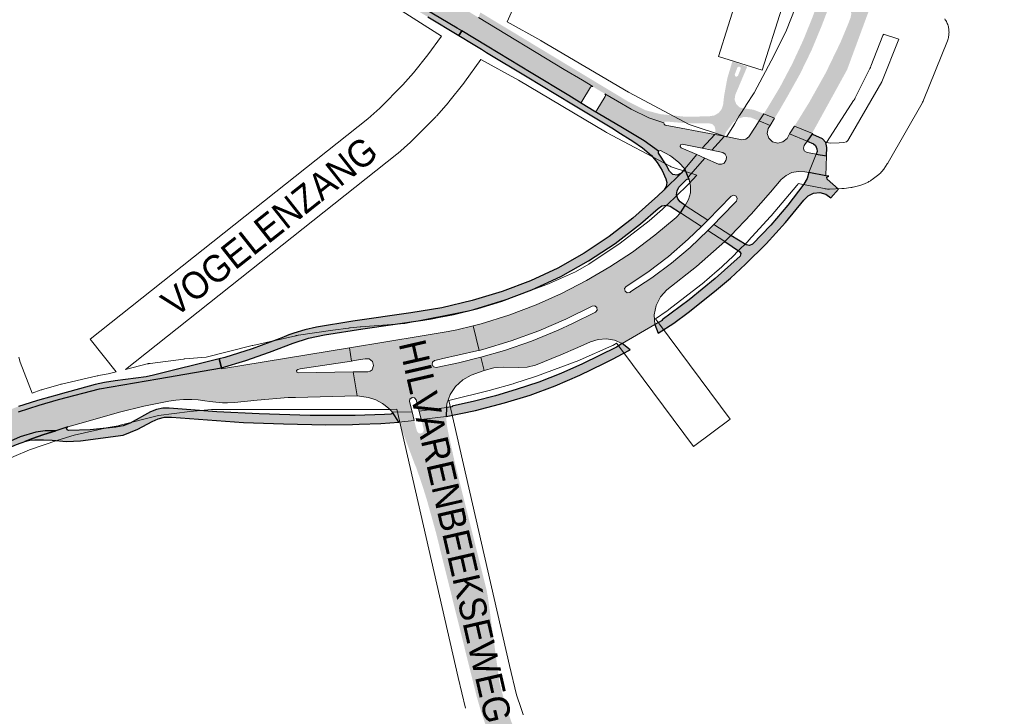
# Paper-space layout 'Layout1' of a CAD drawing. Header units: metres. Extents: x 123097 to 144122, y 392739 to 407589.
# Tile 166 of 256: x 134918 to 135198, y 394455 to 394651. Entities that reach past the tile are written whole.
import ezdxf
from ezdxf.enums import TextEntityAlignment as Align

# ---------------------------------------------------------------- set-up
doc = ezdxf.new("R2010")
doc.units = ezdxf.units.M
doc.header["$MEASUREMENT"] = 0
for name, color, linetype, lineweight in [('gs-anno-wegen algemeen tekst', 7, 'Continuous', 0), ('gs-knt-aanvullende hoofdweg', 7, 'Continuous', 0), ('gs-knt-wegen algemeen', 7, 'Continuous', 0), ('ir-ARC-asfalt-hoofdwegen-te inspecteren', 5, 'Continuous', 0), ('ir-ARC-fietspaden naastliggend- te inspecteren', 1, 'Continuous', 0)]:
    doc.layers.add(name, color=color, linetype=linetype, lineweight=lineweight)
doc.styles.add('Style-Arial', font='arial.ttf')

psp = doc.layouts.get("Layout1")

# ---------------------------------------------------------------- hatches: boundary and pattern name
at = {"layer": 'ir-ARC-asfalt-hoofdwegen-te inspecteren', "linetype": 'Continuous', "lineweight": 13, "extrusion": (0, 0, -1)}
for points in [[(-135077.881, 394626.908), (-135077.7, 394627.165), (-135077.711, 394627.48), (-135077.751, 394627.563), (-135080.221, 394631.644), (-135080.317, 394631.764), (-135080.902, 394631.832), (-135077.924, 394633.65), (-135072.752, 394636.725), (-135048.329, 394651.491), (-135044.326, 394653.911), (-135031.132, 394661.776), (-135018.676, 394669.349), (-135009.677, 394674.752), (-134994.674, 394683.823), (-134969.124, 394699.209), (-134954.953, 394707.734), (-134955.184, 394707.282), (-134954.899, 394706.862), (-134954.393, 394706.91), (-134952.445, 394703.667), (-134952.683, 394703.22), (-134952.434, 394702.779), (-134951.928, 394702.753), (-134960.099, 394697.999), (-134966.094, 394694.371), (-134974.725, 394689.149), (-134988.077, 394681.124), (-135028.273, 394656.825), (-135042.227, 394648.504), (-135043.597, 394647.68), (-135050.85, 394643.321), (-135063.378, 394635.748), (-135074.096, 394629.295)], [(-135092.213, 394584.76), (-135085.757, 394580.536), (-135079.103, 394576.631), (-135072.021, 394572.943), (-135064.72, 394569.71), (-135056.965, 394566.832), (-135049.074, 394564.354), (-135046.824, 394563.756), (-135048.549, 394556.777), (-135049.584, 394557.047), (-135057.609, 394559.471), (-135065.485, 394562.343), (-135073.187, 394565.654), (-135080.69, 394569.393), (-135081.428, 394569.451), (-135082.001, 394568.983), (-135082.092, 394568.249), (-135081.65, 394567.655), (-135075.068, 394564.403), (-135071.017, 394562.476), (-135063.436, 394559.404), (-135055.707, 394556.727), (-135049.035, 394554.812), (-135049.956, 394551.084), (-135052.688, 394551.8), (-135055.504, 394552.023), (-135059.812, 394551.869), (-135062.234, 394551.952), (-135064.578, 394552.564), (-135071.813, 394555.48), (-135076.596, 394557.573), (-135080.231, 394559.227), (-135082.467, 394559.914), (-135084.802, 394560.057), (-135087.104, 394559.646), (-135089.246, 394558.706), (-135098.545, 394564.113), (-135098.355, 394566.854), (-135098.906, 394569.546), (-135100.157, 394571.992), (-135102.017, 394574.014), (-135110.43, 394580.671), (-135118.477, 394587.767), (-135113.639, 394590.907), (-135108.601, 394586.089), (-135103.281, 394581.584), (-135097.699, 394577.409), (-135091.721, 394573.493), (-135091.465, 394573.273), (-135090.722, 394573.183), (-135090.115, 394573.621), (-135089.966, 394574.354), (-135090.353, 394574.994), (-135096.552, 394579.038), (-135102.452, 394583.509), (-135108.022, 394588.383), (-135111.874, 394592.017), (-135105.843, 394595.906), (-135104.637, 394594.601), (-135098.552, 394589.52)]]:
    psp.add_hatch(color=5, dxfattribs=at).paths.add_polyline_path(points, flags=0)
at = {"layer": 'ir-ARC-asfalt-hoofdwegen-te inspecteren', "linetype": 'Continuous', "lineweight": 13}
h = psp.add_hatch(color=5, dxfattribs=at)
h.paths.add_polyline_path([(135143.422, 394618.461), (135138.298, 394620.552), (135139.541, 394622.518), (135142.537, 394627.368), (135147.252, 394635.78), (135151.449, 394644.462), (135153.475, 394649.319), (135154.288, 394651.376), (135154.52, 394652.515), (135154.283, 394653.653), (135153.616, 394654.605), (135152.628, 394655.216), (135151.363, 394655.618), (135149.904, 394655.623), (135148.621, 394654.928), (135147.828, 394653.703), (135146.006, 394648.953), (135143.162, 394642.12), (135139.926, 394635.463), (135136.309, 394629.006), (135133.946, 394624.922), (135132.659, 394622.854), (135129.616, 394624.096), (135131.476, 394627.151), (135134.305, 394631.884), (135137.702, 394638.332), (135140.776, 394644.94), (135143.518, 394651.692), (135146.248, 394659.557), (135148.568, 394667.553), (135150.232, 394674.723), (135151.515, 394681.972), (135152.413, 394689.278), (135152.814, 394693.479), (135154.099, 394708.179), (135157.579, 394707.931), (135157.771, 394706.202), (135158.601, 394702.466), (135159.213, 394700.626), (135159.84, 394696.173), (135159.756, 394691.677), (135158.976, 394684.16), (135159.117, 394683.405), (135159.61, 394682.816), (135160.329, 394682.545), (135161.112, 394682.484), (135161.83, 394682.652), (135162.387, 394683.135), (135162.654, 394683.822), (135162.925, 394686.069), (135164.155, 394698.506), (135164.603, 394703.719), (135164.845, 394707.57), (135168.17, 394707.333), (135167.373, 394696.87), (135166.324, 394686.429), (135166.254, 394685.9), (135164.838, 394677.092), (135162.973, 394668.367), (135161.796, 394663.88), (135161.72, 394662.501), (135162.183, 394661.2), (135160.628, 394656.452), (135153.325, 394636.649), (135143.536, 394618.883), (135143.443, 394618.732)])
h.paths.add_polyline_path([(135156.815, 394663.314), (135156.315, 394663.451), (135155.682, 394663.867), (135155.327, 394664.537), (135155.339, 394665.295), (135156.26, 394669.203), (135157.113, 394673.146), (135157.444, 394673.82), (135158.053, 394674.259), (135158.797, 394674.36), (135159.385, 394674.256), (135160.068, 394673.917), (135160.492, 394673.283), (135160.546, 394672.523), (135159.082, 394666.356), (135158.584, 394664.39), (135158.205, 394663.743), (135157.564, 394663.353)], flags=16)
for points in [[(135081.915, 394624.935), (135081.624, 394624.768), (135081.293, 394624.823), (135088.923, 394620.392), (135095.476, 394616.398), (135099.623, 394613.457), (135100.149, 394613.617), (135102.835, 394612.179), (135103.389, 394611.832), (135105.365, 394610.262), (135107.087, 394608.417), (135110.525, 394612.481), (135106.088, 394614.413), (135105.766, 394614.771), (135105.878, 394615.239), (135106.327, 394615.413), (135112.056, 394614.302), (135115.665, 394618.157), (135101.49, 394620.894), (135101.214, 394621.132), (135101.161, 394621.493), (135096.822, 394622.917), (135091.842, 394625.423), (135087.898, 394627.65), (135084.343, 394629.78), (135084.549, 394629.501), (135084.521, 394629.156), (135084.438, 394629.014), (135082.012, 394625.08)], [(135112.82, 394611.497), (135108.054, 394606.08), (135108.334, 394605.402), (135108.748, 394603.505), (135108.694, 394601.565), (135108.175, 394599.695), (135107.222, 394598.004), (135113.651, 394593.792), (135120.339, 394600.636), (135121.023, 394600.902), (135121.708, 394600.636), (135122.034, 394599.978), (135121.83, 394599.273), (135117.414, 394594.747), (135115.404, 394592.636), (135120.186, 394589.456), (135125.956, 394595.503), (135131.455, 394601.799), (135134.508, 394605.389), (135135.932, 394606.569), (135137.603, 394607.361), (135139.418, 394607.717), (135141.265, 394607.615), (135142.447, 394607.43), (135144.491, 394612.636), (135142.017, 394613.1), (135141.736, 394613.165), (135141.098, 394613.591), (135140.854, 394614.318), (135141.106, 394615.042), (135141.906, 394616.296), (135136.952, 394618.424), (135136.259, 394617.053), (135135.049, 394616.105), (135133.551, 394615.76), (135132.049, 394616.083), (135131.021, 394617.121), (135130.595, 394618.518), (135130.869, 394619.953), (135131.359, 394620.764), (135128.304, 394622.05), (135127.132, 394620.327), (135125.308, 394617.579), (135124.47, 394616.845), (135123.37, 394616.674), (135118.405, 394617.686), (135114.806, 394613.748), (135117.918, 394613.111), (135118.621, 394612.607), (135118.964, 394611.813), (135118.847, 394610.956), (135118.782, 394610.779), (135118.296, 394610.086), (135117.528, 394609.729), (135116.685, 394609.806)], [(135042.204, 394562.656), (135039.736, 394562.139), (135032.302, 394560.869), (135011.561, 394557.489), (135012.171, 394553.747), (135012.89, 394553.857), (135016.097, 394554.408), (135017.247, 394554.328), (135018.162, 394553.626), (135018.426, 394552.433), (135018.084, 394551.259), (135017.505, 394550.82), (135016.788, 394550.706), (135012.677, 394550.646), (135013.784, 394543.849), (135017.057, 394543.394), (135019.121, 394542.667), (135021.044, 394541.621), (135021.386, 394541.391), (135022.695, 394540.367), (135023.818, 394539.143), (135029.413, 394539.279), (135028.691, 394542.196), (135028.834, 394542.908), (135029.422, 394543.336), (135030.143, 394543.253), (135030.619, 394542.704), (135031.457, 394539.431), (135039.208, 394540.491), (135039.334, 394541.565), (135040.266, 394544.185), (135041.799, 394546.505), (135043.844, 394548.39), (135046.281, 394549.729), (135048.618, 394550.605), (135049.956, 394551.084), (135049.035, 394554.812), (135042.674, 394553.255), (135036.259, 394551.943), (135035.564, 394552.127), (135035.169, 394552.728), (135035.276, 394553.438), (135035.831, 394553.896), (135037.132, 394554.18), (135037.817, 394554.36), (135047.867, 394556.599), (135048.549, 394556.777), (135046.824, 394563.756)], [(134997.02, 394550.416), (134996.608, 394550.617), (134996.544, 394551.071), (134996.885, 394551.377), (134997.558, 394551.514), (135012.171, 394553.747), (135011.561, 394557.489), (134975.171, 394551.56), (134975.132, 394551.766), (134957.019, 394548.639), (134940.426, 394545.851), (134928.769, 394542.765), (134923.272, 394541.213), (134917.314, 394539.281), (134911.728, 394536.917), (134903.646, 394532.79), (134898.717, 394529.985), (134887.354, 394522.716), (134871.111, 394512.807), (134873.257, 394509.165), (134882.485, 394514.359), (134898.034, 394522.666), (134906.073, 394526.779), (134912.527, 394529.834), (134917.842, 394532.146), (134922.232, 394533.467), (134924.89, 394533.922), (134927.953, 394533.922), (134931.393, 394535.008), (134936.525, 394536.47), (134946.147, 394539.218), (134953.08, 394540.86), (134960.113, 394542.363), (134962.176, 394542.629), (134964.289, 394542.76), (134966.675, 394542.754), (134968.505, 394542.659), (134970.362, 394542.46), (134971.867, 394542.209), (134973.495, 394542.007), (134975.396, 394541.871), (134976.846, 394541.842), (134978.811, 394541.907), (134985.342, 394542.62), (134994.105, 394543.317), (134996.246, 394543.388), (135013.784, 394543.849), (135012.677, 394550.646)]]:
    psp.add_hatch(color=5, dxfattribs=at).paths.add_polyline_path(points, flags=0)
h = psp.add_hatch(color=5, dxfattribs=at)
h.paths.add_polyline_path([(135148.312, 394381.723), (135144.244, 394381.829), (135140.183, 394382.085), (135136.348, 394382.467), (135132.53, 394382.985), (135128.392, 394383.701), (135124.284, 394384.577), (135121.226, 394385.337), (135118.192, 394386.184), (135115.12, 394387.14), (135111.972, 394388.29), (135109.388, 394389.31), (135106.828, 394390.39), (135104.48, 394391.444), (135102.156, 394392.548), (135099.575, 394393.848), (135097.027, 394395.21), (135094.752, 394396.495), (135092.505, 394397.829), (135090.182, 394399.28), (135087.894, 394400.784), (135084.659, 394403.044), (135081.5, 394405.41), (135078.306, 394408.281), (135075.57, 394410.919), (135072.8, 394413.777), (135069.674, 394417.252), (135067.098, 394420.344), (135064.817, 394423.275), (135062.525, 394426.43), (135060.348, 394429.65), (135058.189, 394433.093), (135057.25, 394434.68), (135056.203, 394436.674), (135054.344, 394440.48), (135053.34, 394442.701), (135052.384, 394444.943), (135051.317, 394447.623), (135050.319, 394450.329), (135049.392, 394453.06), (135048.535, 394455.814), (135047.685, 394458.831), (135037.395, 394500.23), (135036.989, 394501.867), (135036.191, 394505.08), (135033.611, 394514.33), (135032.912, 394516.565), (135032.408, 394518.177), (135030.592, 394523.482), (135030.089, 394524.63), (135027.251, 394532.222), (135026.566, 394534.123), (135025.701, 394536.356), (135030.034, 394536.83), (135030.654, 394534.381), (135030.805, 394533.803), (135031.245, 394533.224), (135031.959, 394533.09), (135032.579, 394533.469), (135032.785, 394534.166), (135032.636, 394534.72), (135032.046, 394537.076), (135039.118, 394537.951), (135039.315, 394535.654), (135039.652, 394533.749), (135041.213, 394526.549), (135042.923, 394519.44), (135043.331, 394517.811), (135046.748, 394504.141), (135047.158, 394502.5), (135050.68, 394488.41), (135051.03, 394486.46), (135054.28, 394462.55), (135054.998, 394459.625), (135055.75, 394456.94), (135056.689, 394453.963), (135057.732, 394451.017), (135058.798, 394448.301), (135059.743, 394446.087), (135061.148, 394443.062), (135062.665, 394440.092), (135063.765, 394438.094), (135065.302, 394435.487), (135067.305, 394432.362), (135069.79, 394428.84), (135074.393, 394422.805), (135079.593, 394417.277), (135085.335, 394412.313), (135086.839, 394411.174), (135088.375, 394410.071), (135094.608, 394406.164), (135097.72, 394404.52), (135100.624, 394402.911), (135102.117, 394402.147), (135104.365, 394401.073), (135106.647, 394400.073), (135109.26, 394399.034), (135111.911, 394398.093), (135114.566, 394397.258), (135117.25, 394396.521), (135119.021, 394396.092), (135121.105, 394395.644), (135123.049, 394395.281), (135125.002, 394394.968), (135126.966, 394394.706), (135128.937, 394394.495), (135131.62, 394394.29), (135135.091, 394394.168), (135137.802, 394394.138), (135140.393, 394394.162), (135142.983, 394394.238), (135148.033, 394394.535), (135152.686, 394394.984), (135154.412, 394395.194), (135158.778, 394395.829), (135161.567, 394396.315), (135164.81, 394396.96), (135168.141, 394397.792), (135171.454, 394398.696), (135174.446, 394399.579), (135177.289, 394400.477), (135180.114, 394401.429), (135184.728, 394403.112), (135189.288, 394404.937), (135191.61, 394405.93), (135193.652, 394402.762), (135185.345, 394399.147), (135181.184, 394397.607), (135176.97, 394396.22), (135175.083, 394395.644), (135169.334, 394394.08), (135163.518, 394392.783), (135159.63, 394392.07), (135158.93, 394391.83), (135158.22, 394391.47), (135157.926, 394391.177), (135157.763, 394390.795), (135157.752, 394390.403), (135157.881, 394390.032), (135158.189, 394389.688), (135158.613, 394389.504), (135158.936, 394389.489), (135159.25, 394389.57), (135163.126, 394390.147), (135166.978, 394390.869), (135170.681, 394391.704), (135174.352, 394392.672), (135177.276, 394393.546), (135181.21, 394394.87), (135185.002, 394396.425), (135187.552, 394397.56), (135190.075, 394398.756), (135192.647, 394400.053), (135194.582, 394401.089), (135198.084, 394394.784), (135195.525, 394393.386), (135192.929, 394392.057), (135190.298, 394390.8), (135186.94, 394389.32), (135184.815, 394388.499), (135182.05, 394387.506), (135179.259, 394386.589), (135176.063, 394385.64), (135172.84, 394384.79), (135169.762, 394384.076), (135166.665, 394383.453), (135162.846, 394382.812), (135162.785, 394382.803), (135157.755, 394382.173), (135152.7, 394381.78), (135152.578, 394381.778)])
h.paths.add_polyline_path([(135133.45, 394386.97), (135131.95, 394387), (135127.275, 394387.929), (135122.949, 394388.978), (135120.395, 394389.687), (135117.858, 394390.456), (135113.469, 394391.948), (135110.731, 394392.985), (135108.022, 394394.095), (135105.761, 394395.087), (135102.88, 394396.44), (135102.775, 394396.585), (135102.72, 394396.756), (135102.729, 394396.978), (135102.776, 394397.078), (135102.823, 394397.179), (135103.046, 394397.361), (135103.33, 394397.41), (135107.325, 394395.767), (135109.727, 394394.89), (135112.154, 394394.085), (135115.321, 394393.154), (135118.521, 394392.346), (135121.378, 394391.734), (135124.255, 394391.22), (135127.84, 394390.72), (135130.846, 394390.475), (135134.415, 394390.287), (135137.989, 394390.211), (135141.05, 394390.234), (135144.109, 394390.339), (135148.944, 394390.663), (135149.307, 394390.633), (135149.739, 394390.526), (135150.145, 394390.346), (135150.73, 394389.9), (135150.763, 394389.717), (135150.743, 394389.532), (135150.656, 394389.337), (135150.51, 394389.18), (135149.71, 394388.95), (135143.15, 394388.3), (135134.99, 394387.09)], flags=16)
at = {"layer": 'ir-ARC-fietspaden naastliggend- te inspecteren', "linetype": 'Continuous', "lineweight": 30}
for points in [[(134966.094, 394694.371), (134960.099, 394697.999), (134951.928, 394702.753), (134951.152, 394701.465), (134954.315, 394699.56), (134956.681, 394698.132), (134965.22, 394692.976), (134969.022, 394690.68), (134977.328, 394685.715), (134979.843, 394684.211), (134991.114, 394677.411), (134992.949, 394676.305), (135000, 394672.051), (135001.464, 394671.161), (135004.048, 394669.591), (135012.32, 394664.638), (135014.893, 394663.097), (135021.923, 394658.888), (135024.132, 394657.555), (135031.004, 394653.408), (135033.918, 394651.649), (135042.696, 394646.374), (135043.597, 394647.68), (135042.227, 394648.504), (135028.273, 394656.825), (134988.077, 394681.124), (134974.725, 394689.149)], [(135144.491, 394612.636), (135147.459, 394612.099), (135147.565, 394614.528), (135147.249, 394615.935), (135146.291, 394617.012), (135143.55, 394618.222), (135143.422, 394618.461), (135141.906, 394616.296), (135143.741, 394615.57), (135144.281, 394615.097), (135144.709, 394614.146), (135144.766, 394613.396)], [(134975.132, 394551.766), (134982.042, 394553.855), (134988.841, 394556.28), (134995.585, 394558.862), (134999.959, 394560.226), (135004.446, 394561.149), (135015.357, 394562.885), (135032.518, 394565.381), (135034.834, 394565.763), (135037.145, 394566.182), (135039.188, 394566.584), (135041.226, 394567.015), (135048.163, 394568.71), (135055.011, 394570.738), (135063.508, 394573.958), (135071.747, 394577.791), (135079.683, 394582.217), (135087.274, 394587.212), (135094.479, 394592.749), (135099.53, 394597.166), (135100.544, 394597.865), (135101.755, 394598.093), (135102.954, 394597.812), (135105.843, 394595.906), (135107.222, 394598.004), (135105.812, 394599.029), (135105.082, 394599.921), (135104.754, 394601.027), (135104.881, 394602.173), (135105.441, 394603.181), (135107.594, 394605.392), (135107.962, 394605.538), (135108.334, 394605.402), (135108.054, 394606.08), (135107.087, 394608.417), (135106.029, 394607.187), (135101.23, 394602.459), (135099.305, 394600.691), (135097.677, 394599.228), (135092.332, 394594.424), (135085.546, 394589.157), (135078.388, 394584.407), (135070.899, 394580.2), (135063.118, 394576.56), (135055.089, 394573.506), (135046.564, 394570.941), (135037.893, 394568.925), (135029.111, 394567.466), (135012.547, 394565.067), (135002.19, 394563.344), (134998.931, 394562.598), (134995.727, 394561.642), (134994.353, 394561.162), (134992.995, 394560.644), (134991.553, 394560.045), (134983.899, 394557.215), (134976.122, 394554.74), (134974.493, 394554.335)], [(135084.066, 394553.032), (135086.739, 394554.399), (135089.396, 394555.81), (135091.492, 394556.969), (135089.246, 394558.706), (135087.623, 394557.668), (135077.988, 394552.974), (135071.832, 394550.171), (135065.529, 394547.717), (135059.099, 394545.619), (135053.204, 394543.854), (135047.246, 394542.317), (135040.823, 394540.891), (135040.847, 394540.68), (135039.208, 394540.491), (135039.118, 394537.951), (135047.477, 394539.636), (135055.717, 394541.83), (135063.014, 394544.04), (135070.168, 394546.676), (135077.154, 394549.73)], [(134923.394, 394542.662), (134922.425, 394542.417), (134917.302, 394540.838), (134912.79, 394539.033), (134910.839, 394538.122), (134904.708, 394534.981), (134898.46, 394531.4), (134874.015, 394516.19), (134870.409, 394513.999), (134871.111, 394512.807), (134887.354, 394522.716), (134898.717, 394529.985), (134903.646, 394532.79), (134911.728, 394536.917), (134917.314, 394539.281), (134923.272, 394541.213), (134928.769, 394542.765), (134940.426, 394545.851), (134957.019, 394548.639), (134975.132, 394551.766), (134974.493, 394554.335), (134955.743, 394549.675), (134953.734, 394549.273), (134944.825, 394548.119), (134941.86, 394547.67), (134939.18, 394547.081), (134929.193, 394544.307), (134928.886, 394544.219)], [(134930.994, 394530.866), (134934.965, 394531.077), (134947.118, 394532.617), (134951.349, 394534.351), (134955.369, 394536.529), (134957.096, 394537.34), (134958.959, 394537.748), (134960.867, 394537.734), (134981.415, 394536.222), (134992.776, 394535.911), (135004.883, 394535.629), (135012.491, 394535.653), (135014.327, 394535.766), (135020.523, 394536.009), (135025.701, 394536.356), (135023.818, 394539.143), (135023.707, 394538.758), (135023.348, 394538.58), (135021.555, 394538.482), (135013.223, 394538.24), (135000.36, 394538.243), (134985.909, 394538.669), (134973.796, 394539.317), (134960.248, 394540.33), (134958.422, 394540.329), (134956.632, 394539.964), (134954.951, 394539.25), (134949.158, 394536.093), (134947.16, 394535.308), (134945.055, 394534.89), (134937.727, 394534.153), (134931.62, 394533.984), (134931.16, 394534.166), (134931.053, 394534.649), (134931.393, 394535.008), (134927.953, 394533.922), (134924.512, 394532.836), (134921.066, 394531.623), (134919.171, 394530.877), (134920.543, 394531.208), (134921.95, 394531.324), (134924.455, 394531.281), (134926.963, 394531.181), (134927.987, 394531.101), (134929.98, 394530.914)], [(134916.793, 394529.943), (134918.137, 394530.47), (134918.648, 394530.689), (134919.171, 394530.877), (134921.066, 394531.623), (134924.512, 394532.836), (134927.953, 394533.922), (134924.89, 394533.922), (134922.232, 394533.467), (134917.842, 394532.146), (134912.527, 394529.834), (134906.073, 394526.779), (134898.034, 394522.666), (134882.485, 394514.359), (134873.257, 394509.165), (134874.069, 394507.787), (134877.238, 394509.6), (134889.54, 394516.38), (134903.223, 394523.628), (134904.064, 394524.073), (134913.914, 394528.759)]]:
    psp.add_hatch(color=1, dxfattribs=at).paths.add_polyline_path(points, flags=0)
h = psp.add_hatch(color=1, dxfattribs=at)
h.paths.add_polyline_path([(135118.405, 394617.686), (135115.665, 394618.157), (135115.845, 394619.459), (135115.586, 394620.482), (135114.821, 394621.21), (135113.786, 394621.417), (135107.736, 394621.388), (135101.708, 394621.903), (135101.358, 394621.8), (135101.161, 394621.493), (135096.822, 394622.917), (135091.842, 394625.423), (135087.898, 394627.65), (135084.343, 394629.78), (135080.902, 394631.832), (135077.924, 394633.65), (135072.752, 394636.725), (135048.329, 394651.491), (135048.884, 394652.92), (135053.857, 394649.927), (135060.105, 394646.167), (135062.351, 394644.807), (135071.178, 394639.478), (135073.711, 394637.949), (135084.356, 394631.547), (135087.155, 394629.865), (135091.162, 394627.446), (135092.571, 394626.748), (135095.87, 394625.116), (135098.709, 394624.371), (135100.167, 394623.989), (135107.032, 394623.28), (135113.934, 394623.348), (135114.204, 394623.4), (135115.553, 394623.637), (135116.731, 394624.335), (135117.587, 394625.404), (135118.011, 394626.706), (135118.306, 394629.311), (135119.211, 394634.214), (135120.629, 394638.994), (135124.863, 394637.495), (135121.463, 394629.447), (135121.281, 394628.109), (135121.736, 394626.839), (135122.726, 394625.92), (135124.027, 394625.562), (135125.045, 394625.496), (135126.695, 394625.236), (135128.256, 394624.642), (135129.616, 394624.096), (135128.304, 394622.05), (135125.825, 394623.057), (135123.968, 394623.229), (135122.188, 394622.673), (135120.76, 394621.474), (135118.859, 394618.906), (135118.552, 394618.195)])
h.paths.add_polyline_path([(135121.848, 394634.645), (135121.424, 394634.803), (135121.301, 394635.239), (135122.101, 394637.326), (135122.499, 394637.537), (135122.915, 394637.365), (135123.046, 394636.934), (135122.226, 394634.894)], flags=16)
at = {"layer": 'ir-ARC-fietspaden naastliggend- te inspecteren', "linetype": 'Continuous', "lineweight": 30, "extrusion": (0, 0, -1)}
for points in [[(-135075.428, 394626.64), (-135086.762, 394619.773), (-135088.038, 394618.981), (-135092.306, 394616.33), (-135095.047, 394614.447), (-135097.564, 394612.272), (-135099.262, 394610.244), (-135100.66, 394607.998), (-135101.73, 394605.578), (-135101.945, 394604.5), (-135101.771, 394603.415), (-135101.23, 394602.459), (-135106.029, 394607.187), (-135104.9, 394606.635), (-135103.659, 394606.84), (-135102.767, 394607.725), (-135101.754, 394609.593), (-135099.595, 394612.908), (-135099.623, 394613.457), (-135095.476, 394616.398), (-135088.923, 394620.392), (-135081.293, 394624.823), (-135077.881, 394626.908), (-135074.096, 394629.295), (-135063.378, 394635.748), (-135050.85, 394643.321), (-135043.597, 394647.68), (-135042.696, 394646.374), (-135046.841, 394643.883), (-135049.22, 394642.454), (-135050.611, 394641.553), (-135062.199, 394634.656), (-135070.411, 394629.68)], [(-135140.982, 394604.051), (-135136.421, 394598.1), (-135131.554, 394592.397), (-135126.396, 394586.955), (-135125.5, 394586.63), (-135124.574, 394586.852), (-135120.186, 394589.456), (-135118.477, 394587.767), (-135122.67, 394584.905), (-135123.078, 394584.292), (-135122.893, 394583.58), (-135115.737, 394577.212), (-135108.306, 394571.167), (-135100.614, 394565.458), (-135100.656, 394565.305), (-135098.545, 394564.113), (-135099.471, 394561.701), (-135104.01, 394564.532), (-135108.041, 394567.532), (-135115.563, 394573.536), (-135120.067, 394577.324), (-135124.414, 394581.29), (-135130.224, 394587.091), (-135135.751, 394593.162), (-135140.983, 394599.489), (-135142.194, 394600.763), (-135143.777, 394601.528), (-135145.527, 394601.688), (-135147.222, 394601.22), (-135148.643, 394600.186), (-135150.842, 394602.612), (-135147.658, 394605.459), (-135147.573, 394606.043), (-135148.103, 394606.304), (-135147.214, 394606.48), (-135142.447, 394607.43), (-135141.897, 394605.661)]]:
    psp.add_hatch(color=1, dxfattribs=at).paths.add_polyline_path(points, flags=0)

# ---------------------------------------------------------------- linework, layer by layer
at = {"layer": 'gs-knt-aanvullende hoofdweg', "color": 7, "linetype": 'Continuous', "flags": 128}
for points in [[(135118.974, 394617.563), (135119.17, 394617.832), (135121.209, 394621.185), (135121.265, 394621.276), (135121.325, 394621.377), (135122.599, 394623.47), (135122.71, 394623.647), (135124.455, 394626.344), (135124.505, 394626.42), (135126.856, 394630.055), (135132.502, 394640.771), (135136.088, 394647.935), (135142.071, 394663.136)], [(135163.659, 394646.719), (135163.641, 394646.661), (135163.525, 394646.346), (135160.085, 394637.601), (135159.955, 394637.292), (135159.812, 394636.989), (135155.613, 394628.603), (135155.478, 394628.345), (135155.435, 394628.27), (135155.411, 394628.228), (135155.384, 394628.182), (135155.333, 394628.093), (135155.19, 394627.864), (135155.177, 394627.846), (135147.622, 394616.253), (135147.533, 394616.12), (135147.418, 394615.952)], [(135027.399, 394564.423), (135027.821, 394564.509), (135027.838, 394564.513), (135045.932, 394568.157), (135057.102, 394571.546), (135068.248, 394575.719), (135075.992, 394579.123), (135079.764, 394581.347), (135088.668, 394587.253), (135096.944, 394593.652), (135100.741, 394596.927), (135104.356, 394600.399), (135108.274, 394604.162), (135110.532, 394606.62)], [(135139.421, 394604.242), (135139.242, 394603.994), (135138.996, 394603.688), (135131.667, 394595.051), (135131.61, 394594.983), (135131.431, 394594.779), (135125.258, 394588.016), (135125.01, 394587.757), (135122.148, 394584.908), (135120.92, 394583.686), (135120.727, 394583.5), (135116.555, 394579.634), (135116.509, 394579.592), (135116.31, 394579.413), (135111.925, 394575.631), (135111.771, 394575.502), (135111.614, 394575.377), (135102.547, 394568.366), (135102.331, 394568.205), (135102.11, 394568.053), (135098.707, 394565.79)], [(134947.771, 394551.33), (134953.987, 394552.907), (134954.275, 394552.974), (134954.368, 394552.992), (134954.42, 394553.004), (134954.471, 394553.012), (134954.566, 394553.03), (134954.858, 394553.074), (134964.334, 394554.316), (134964.518, 394554.338), (134964.703, 394554.355), (134970.772, 394554.848), (134983.898, 394558.15), (134984.083, 394558.194), (134996.343, 394560.949), (134996.441, 394560.97), (134996.701, 394561.025), (134996.706, 394561.026), (134996.716, 394561.028), (134996.73, 394561.03), (134996.993, 394561.073), (134997.022, 394561.078), (134997.072, 394561.086), (135006.812, 394562.52), (135006.905, 394562.533), (135011.337, 394563.129), (135011.401, 394563.138), (135011.559, 394563.157), (135011.631, 394563.165), (135011.781, 394563.181), (135014.633, 394563.475), (135014.817, 394563.492), (135027.39, 394564.422)], [(135027.39, 394564.422), (135027.395, 394564.423), (135027.399, 394564.423)], [(135027.39, 394564.422), (135027.395, 394564.423), (135027.399, 394564.423)], [(135087.671, 394558.81), (135087.107, 394558.475), (135086.84, 394558.323), (135086.567, 394558.182), (135086.288, 394558.053), (135077.269, 394554.089), (135077.075, 394554.007), (135076.884, 394553.933), (135076.879, 394553.931), (135076.876, 394553.93)], [(135076.876, 394553.93), (135064.905, 394549.448), (135064.566, 394549.33), (135058.419, 394547.358), (135058.191, 394547.289), (135052.019, 394545.523), (135051.788, 394545.461), (135039.923, 394542.472)], [(134921.247, 394544.628), (134923.801, 394545.518), (134923.987, 394545.58), (134924.176, 394545.638), (134929.166, 394547.088), (134929.375, 394547.145), (134929.585, 394547.197), (134939.715, 394549.516), (134939.898, 394549.555), (134940.082, 394549.59), (134942.833, 394550.077), (134945.111, 394550.655)], [(135039.923, 394542.472), (135040.472, 394540.076), (135057.183, 394467.124), (135059.189, 394458.799), (135061.854, 394450.982), (135065.229, 394443.446), (135069.285, 394436.251), (135073.985, 394429.461), (135079.292, 394423.134), (135085.16, 394417.322), (135088.132, 394414.877), (135089.404, 394413.981), (135093.887, 394412.99), (135094.236, 394412.904), (135094.581, 394412.801), (135094.921, 394412.682), (135095.255, 394412.546), (135095.582, 394412.395), (135095.901, 394412.228), (135107.109, 394406.026), (135110.422, 394404.684), (135119.006, 394402.1), (135125.934, 394400.501)], [(135025.07, 394540.047), (135023.111, 394539.919), (135022.866, 394539.907), (135022.62, 394539.903), (134972.305, 394539.903), (134966.102, 394539.4), (134957.25, 394538.239), (134946.26, 394535.451), (134945.992, 394535.388), (134945.722, 394535.335), (134942.885, 394534.833), (134933.148, 394532.604), (134928.556, 394531.269), (134920.46, 394528.449), (134915.968, 394526.614), (134911.529, 394524.597), (134905.224, 394521.369), (134802.417, 394462.055), (134786.137, 394452.233)], [(135044.668, 394454.944), (135042.571, 394463.647), (135042.552, 394463.729), (135025.831, 394536.722), (135025.07, 394540.047)]]:
    psp.add_lwpolyline(points, dxfattribs=at)
at = {"layer": 'gs-knt-wegen algemeen', "color": 7, "linetype": 'Continuous', "flags": 128}
for points in [[(135037.794, 394646.202), (135014.677, 394660.966), (134985.25, 394678.58), (134985.239, 394678.587), (134974.497, 394685.047), (134918.89, 394718.856), (134865.577, 394751.023), (134856.944, 394755.307), (134848.177, 394758.764), (134839.386, 394761.903)], [(135070.075, 394713.441), (135069.273, 394700.831), (135069.246, 394700.523), (135068.545, 394694.242), (135068.503, 394693.937), (135066.508, 394681.456), (135066.452, 394681.152), (135065.159, 394674.966), (135065.123, 394674.804), (135065.083, 394674.643), (135063.283, 394667.797), (135063.21, 394667.542), (135063.127, 394667.289), (135059.794, 394657.833), (135059.712, 394657.615), (135059.623, 394657.399), (135056.506, 394650.238)], [(135056.506, 394650.238), (135066.061, 394644.983), (135066.233, 394644.885), (135091.042, 394630.235), (135108.321, 394621.033), (135118.974, 394617.563)], [(135181.102, 394651.119), (135181.279, 394650.861), (135181.443, 394650.596), (135181.595, 394650.322), (135181.733, 394650.042), (135181.858, 394649.756), (135181.969, 394649.464), (135182.065, 394649.166), (135182.148, 394648.865), (135182.215, 394648.56), (135182.268, 394648.252), (135182.306, 394647.942), (135182.33, 394647.63), (135182.338, 394647.318), (135182.331, 394647.005), (135182.309, 394646.693), (135182.273, 394646.383), (135182.221, 394646.075), (135182.155, 394645.77), (135182.074, 394645.468), (135181.979, 394645.17), (135181.87, 394644.877), (135175.082, 394627.963), (135174.963, 394627.687), (135174.833, 394627.417), (135174.691, 394627.157), (135174.689, 394627.153), (135174.687, 394627.15)], [(135147.418, 394615.952), (135148.606, 394615.717), (135151.066, 394615.795), (135152.303, 394615.964), (135153.098, 394616.16), (135153.547, 394616.507), (135153.837, 394616.937), (135163.166, 394633.231), (135168.005, 394645.288), (135163.659, 394646.719)], [(135049.015, 394639.499), (135044.357, 394633.072), (135044.178, 394632.837), (135039.903, 394627.471), (135039.8, 394627.346), (135039.695, 394627.223), (135036.46, 394623.552), (135036.326, 394623.404), (135036.187, 394623.261), (135029.279, 394616.329), (135029.136, 394616.19), (135028.989, 394616.055), (135025.329, 394612.807), (135025.192, 394612.689), (135025.051, 394612.574), (134947.771, 394551.33)], [(135110.532, 394606.62), (135103.748, 394608.829), (135103.48, 394608.923), (135103.216, 394609.028), (135102.957, 394609.145), (135102.704, 394609.273), (135084.795, 394618.81), (135084.545, 394618.95), (135059.698, 394633.623), (135049.015, 394639.499)], [(135174.687, 394627.15), (135165.017, 394610.261), (135164.896, 394610.057), (135164.766, 394609.858), (135163.757, 394608.36), (135163.586, 394608.118), (135163.403, 394607.884), (135163.21, 394607.658), (135163.007, 394607.441), (135162.795, 394607.234), (135162.573, 394607.037), (135162.342, 394606.85), (135160.43, 394605.371), (135160.213, 394605.21), (135159.99, 394605.058), (135159.76, 394604.916), (135159.525, 394604.783), (135159.284, 394604.661), (135158.272, 394604.171), (135158.023, 394604.057), (135157.77, 394603.953), (135157.512, 394603.86), (135157.251, 394603.778), (135156.987, 394603.708), (135155.076, 394603.239), (135154.855, 394603.188), (135154.632, 394603.146), (135154.408, 394603.111), (135152.497, 394602.849), (135152.272, 394602.822), (135152.046, 394602.803), (135151.819, 394602.792), (135148.277, 394602.68), (135147.982, 394602.678), (135147.686, 394602.688), (135147.392, 394602.713), (135147.099, 394602.75), (135146.808, 394602.801), (135139.421, 394604.242)], [(134917.416, 394554.853), (134917.837, 394553.459), (134921.247, 394544.628)]]:
    psp.add_lwpolyline(points, dxfattribs=at)
for points in [[(135134.71, 394654.188), (135129.095, 394636.467, -0.3763562), (135129.084, 394636.462), (135116.689, 394640.389, -0.3763579), (135116.684, 394640.401), (135122.235, 394657.922)], [(134945.111, 394550.655), (134937.728, 394559.972, -0.3914529), (134937.73, 394559.985), (135016.823, 394622.666), (135020.198, 394625.661), (135026.824, 394632.31), (135029.82, 394635.71), (135033.902, 394640.834), (135037.794, 394646.202)], [(135098.707, 394565.79), (135099.852, 394564.251), (135119.971, 394537.229), (135119.973, 394537.226, -0.4056458), (135119.971, 394537.213), (135119.967, 394537.211), (135109.543, 394529.449), (135109.54, 394529.448)], [(135109.54, 394529.448, -0.296592), (135109.529, 394529.451), (135089.409, 394556.476), (135087.671, 394558.81)]]:
    psp.add_lwpolyline(points, format="xyb", dxfattribs=at)
at = {"layer": 'ir-ARC-asfalt-hoofdwegen-te inspecteren', "color": 5, "linetype": 'Continuous', "lineweight": 13}
for points in [[(135028.273, 394656.825), (135042.227, 394648.504), (135043.597, 394647.68), (135050.85, 394643.321), (135063.378, 394635.748), (135074.096, 394629.295), (135077.881, 394626.908), (135077.7, 394627.165), (135077.711, 394627.48), (135077.751, 394627.563), (135080.221, 394631.644), (135080.317, 394631.764), (135080.902, 394631.832), (135077.924, 394633.65), (135072.752, 394636.725), (135048.329, 394651.491)], [(134912.527, 394529.834), (134917.842, 394532.146), (134922.232, 394533.467), (134924.89, 394533.922), (134927.953, 394533.922), (134931.393, 394535.008), (134936.525, 394536.47), (134946.147, 394539.218), (134953.08, 394540.86), (134960.113, 394542.363), (134962.176, 394542.629), (134964.289, 394542.76), (134966.675, 394542.754), (134968.505, 394542.659), (134970.362, 394542.46), (134971.867, 394542.209), (134973.495, 394542.007), (134975.396, 394541.871), (134976.846, 394541.842), (134978.811, 394541.907), (134985.342, 394542.62), (134994.105, 394543.317), (134996.246, 394543.388), (135013.784, 394543.849), (135012.677, 394550.646), (134997.02, 394550.416), (134996.608, 394550.617), (134996.544, 394551.071), (134996.885, 394551.377), (134997.558, 394551.514), (135012.171, 394553.747), (135011.561, 394557.489), (134975.171, 394551.56), (134975.132, 394551.766), (134957.019, 394548.639), (134940.426, 394545.851), (134928.769, 394542.765), (134923.272, 394541.213), (134917.314, 394539.281)]]:
    psp.add_lwpolyline(points, dxfattribs=at)
for points in [[(135081.915, 394624.935), (135081.624, 394624.768), (135081.293, 394624.823), (135088.923, 394620.392), (135095.476, 394616.398), (135099.623, 394613.457), (135100.149, 394613.617), (135102.835, 394612.179), (135103.389, 394611.832), (135105.365, 394610.262), (135107.087, 394608.417), (135110.525, 394612.481), (135106.088, 394614.413), (135105.766, 394614.771), (135105.878, 394615.239), (135106.327, 394615.413), (135112.056, 394614.302), (135115.665, 394618.157), (135101.49, 394620.894), (135101.214, 394621.132), (135101.161, 394621.493), (135096.822, 394622.917), (135091.842, 394625.423), (135087.898, 394627.65), (135084.343, 394629.78), (135084.549, 394629.501), (135084.521, 394629.156), (135084.438, 394629.014), (135082.012, 394625.08)], [(135112.82, 394611.497), (135108.054, 394606.08), (135108.334, 394605.402), (135108.748, 394603.505), (135108.694, 394601.565), (135108.175, 394599.695), (135107.222, 394598.004), (135113.651, 394593.792), (135120.339, 394600.636), (135121.023, 394600.902), (135121.708, 394600.636), (135122.034, 394599.978), (135121.83, 394599.273), (135117.414, 394594.747), (135115.404, 394592.636), (135120.186, 394589.456), (135125.956, 394595.503), (135131.455, 394601.799), (135134.508, 394605.389), (135135.932, 394606.569), (135137.603, 394607.361), (135139.418, 394607.717), (135141.265, 394607.615), (135142.447, 394607.43), (135144.491, 394612.636), (135142.017, 394613.1), (135141.736, 394613.165), (135141.098, 394613.591), (135140.854, 394614.318), (135141.106, 394615.042), (135141.906, 394616.296), (135136.952, 394618.424), (135136.259, 394617.053), (135135.049, 394616.105), (135133.551, 394615.76), (135132.049, 394616.083), (135131.021, 394617.121), (135130.595, 394618.518), (135130.869, 394619.953), (135131.359, 394620.764), (135128.304, 394622.05), (135127.132, 394620.327), (135125.308, 394617.579), (135124.47, 394616.845), (135123.37, 394616.674), (135118.405, 394617.686), (135114.806, 394613.748), (135117.918, 394613.111), (135118.621, 394612.607), (135118.964, 394611.813), (135118.847, 394610.956), (135118.782, 394610.779), (135118.296, 394610.086), (135117.528, 394609.729), (135116.685, 394609.806)], [(135132.659, 394622.854), (135129.616, 394624.096), (135128.304, 394622.05), (135131.359, 394620.764)], [(135141.906, 394616.296), (135143.422, 394618.461), (135138.298, 394620.552), (135136.952, 394618.424)], [(135114.806, 394613.748), (135118.405, 394617.686), (135115.665, 394618.157), (135112.056, 394614.302)], [(135112.82, 394611.497), (135110.525, 394612.481), (135107.087, 394608.417), (135108.054, 394606.08)], [(135147.214, 394606.48), (135147.459, 394612.099), (135144.491, 394612.636), (135142.447, 394607.43)], [(135107.222, 394598.004), (135105.843, 394595.906), (135111.874, 394592.017), (135113.651, 394593.792)], [(135092.213, 394584.76), (135085.757, 394580.536), (135079.103, 394576.631), (135072.021, 394572.943), (135064.72, 394569.71), (135056.965, 394566.832), (135049.074, 394564.354), (135046.824, 394563.756), (135048.549, 394556.777), (135049.584, 394557.047), (135057.609, 394559.471), (135065.485, 394562.343), (135073.187, 394565.654), (135080.69, 394569.393), (135081.428, 394569.451), (135082.001, 394568.983), (135082.092, 394568.249), (135081.65, 394567.655), (135075.068, 394564.403), (135071.017, 394562.476), (135063.436, 394559.404), (135055.707, 394556.727), (135049.035, 394554.812), (135049.956, 394551.084), (135052.688, 394551.8), (135055.504, 394552.023), (135059.812, 394551.869), (135062.234, 394551.952), (135064.578, 394552.564), (135071.813, 394555.48), (135076.596, 394557.573), (135080.231, 394559.227), (135082.467, 394559.914), (135084.802, 394560.057), (135087.104, 394559.646), (135089.246, 394558.706), (135098.545, 394564.113), (135098.355, 394566.854), (135098.906, 394569.546), (135100.157, 394571.992), (135102.017, 394574.014), (135110.43, 394580.671), (135118.477, 394587.767), (135113.639, 394590.907), (135108.601, 394586.089), (135103.281, 394581.584), (135097.699, 394577.409), (135091.721, 394573.493), (135091.465, 394573.273), (135090.722, 394573.183), (135090.115, 394573.621), (135089.966, 394574.354), (135090.353, 394574.994), (135096.552, 394579.038), (135102.452, 394583.509), (135108.022, 394588.383), (135111.874, 394592.017), (135105.843, 394595.906), (135104.637, 394594.601), (135098.552, 394589.52)], [(135115.404, 394592.636), (135113.639, 394590.907), (135118.477, 394587.767), (135120.186, 394589.456)], [(135042.204, 394562.656), (135039.736, 394562.139), (135032.302, 394560.869), (135011.561, 394557.489), (135012.171, 394553.747), (135012.89, 394553.857), (135016.097, 394554.408), (135017.247, 394554.328), (135018.162, 394553.626), (135018.426, 394552.433), (135018.084, 394551.259), (135017.505, 394550.82), (135016.788, 394550.706), (135012.677, 394550.646), (135013.784, 394543.849), (135017.057, 394543.394), (135019.121, 394542.667), (135021.044, 394541.621), (135021.386, 394541.391), (135022.695, 394540.367), (135023.818, 394539.143), (135029.413, 394539.279), (135028.691, 394542.196), (135028.834, 394542.908), (135029.422, 394543.336), (135030.143, 394543.253), (135030.619, 394542.704), (135031.457, 394539.431), (135039.208, 394540.491), (135039.334, 394541.565), (135040.266, 394544.185), (135041.799, 394546.505), (135043.844, 394548.39), (135046.281, 394549.729), (135048.618, 394550.605), (135049.956, 394551.084), (135049.035, 394554.812), (135042.674, 394553.255), (135036.259, 394551.943), (135035.564, 394552.127), (135035.169, 394552.728), (135035.276, 394553.438), (135035.831, 394553.896), (135037.132, 394554.18), (135037.817, 394554.36), (135047.867, 394556.599), (135048.549, 394556.777), (135046.824, 394563.756)], [(135039.118, 394537.951), (135039.208, 394540.491), (135031.457, 394539.431), (135032.046, 394537.076)], [(135023.818, 394539.143), (135025.701, 394536.356), (135030.034, 394536.83), (135029.413, 394539.279)]]:
    psp.add_lwpolyline(points, close=True, dxfattribs=at)
at = {"layer": 'ir-ARC-asfalt-hoofdwegen-te inspecteren', "color": 5, "linetype": 'Continuous', "lineweight": 13, "extrusion": (0, 0, -1)}
for points in [[(-135132.659, 394622.854), (-135129.616, 394624.096), (-135131.359, 394620.764), (-135128.304, 394622.05)], [(-135141.906, 394616.296), (-135143.422, 394618.461), (-135136.952, 394618.424), (-135138.298, 394620.552)], [(-135114.806, 394613.748), (-135118.405, 394617.686), (-135112.056, 394614.302), (-135115.665, 394618.157)], [(-135112.82, 394611.497), (-135110.525, 394612.481), (-135108.054, 394606.08), (-135107.087, 394608.417)], [(-135039.118, 394537.951), (-135039.208, 394540.491), (-135032.046, 394537.076), (-135031.457, 394539.431)]]:
    psp.add_solid(points, dxfattribs=at)
at = {"layer": 'ir-ARC-asfalt-hoofdwegen-te inspecteren', "color": 5, "linetype": 'Continuous', "lineweight": 13}
for points in [[(135147.214, 394606.48), (135147.459, 394612.099), (135142.447, 394607.43), (135144.491, 394612.636)], [(135107.222, 394598.004), (135105.843, 394595.906), (135113.651, 394593.792), (135111.874, 394592.017)], [(135115.404, 394592.636), (135113.639, 394590.907), (135120.186, 394589.456), (135118.477, 394587.767)], [(135023.818, 394539.143), (135025.701, 394536.356), (135029.413, 394539.279), (135030.034, 394536.83)]]:
    psp.add_solid(points, dxfattribs=at)
at = {"layer": 'ir-ARC-fietspaden naastliggend- te inspecteren', "color": 1, "linetype": 'Continuous', "lineweight": 30}
for points in [[(135033.918, 394651.649), (135042.696, 394646.374), (135043.597, 394647.68), (135042.227, 394648.504), (135028.273, 394656.825)], [(134917.314, 394539.281), (134923.272, 394541.213), (134928.769, 394542.765), (134940.426, 394545.851), (134957.019, 394548.639), (134975.132, 394551.766), (134974.493, 394554.335), (134955.743, 394549.675), (134953.734, 394549.273), (134944.825, 394548.119), (134941.86, 394547.67), (134939.18, 394547.081), (134929.193, 394544.307), (134928.886, 394544.219), (134923.394, 394542.662), (134922.425, 394542.417), (134917.302, 394540.838)]]:
    psp.add_lwpolyline(points, dxfattribs=at)
for points in [[(135075.428, 394626.64), (135086.762, 394619.773), (135088.038, 394618.981), (135092.306, 394616.33), (135095.047, 394614.447), (135097.564, 394612.272), (135099.262, 394610.244), (135100.66, 394607.998), (135101.73, 394605.578), (135101.945, 394604.5), (135101.771, 394603.415), (135101.23, 394602.459), (135106.029, 394607.187), (135104.9, 394606.635), (135103.659, 394606.84), (135102.767, 394607.725), (135101.754, 394609.593), (135099.595, 394612.908), (135099.623, 394613.457), (135095.476, 394616.398), (135088.923, 394620.392), (135081.293, 394624.823), (135077.881, 394626.908), (135074.096, 394629.295), (135063.378, 394635.748), (135050.85, 394643.321), (135043.597, 394647.68), (135042.696, 394646.374), (135046.841, 394643.883), (135049.22, 394642.454), (135050.611, 394641.553), (135062.199, 394634.656), (135070.411, 394629.68)], [(135144.491, 394612.636), (135147.459, 394612.099), (135147.565, 394614.528), (135147.249, 394615.935), (135146.291, 394617.012), (135143.55, 394618.222), (135143.422, 394618.461), (135141.906, 394616.296), (135143.741, 394615.57), (135144.281, 394615.097), (135144.709, 394614.146), (135144.766, 394613.396)], [(134975.132, 394551.766), (134982.042, 394553.855), (134988.841, 394556.28), (134995.585, 394558.862), (134999.959, 394560.226), (135004.446, 394561.149), (135015.357, 394562.885), (135032.518, 394565.381), (135034.834, 394565.763), (135037.145, 394566.182), (135039.188, 394566.584), (135041.226, 394567.015), (135048.163, 394568.71), (135055.011, 394570.738), (135063.508, 394573.958), (135071.747, 394577.791), (135079.683, 394582.217), (135087.274, 394587.212), (135094.479, 394592.749), (135099.53, 394597.166), (135100.544, 394597.865), (135101.755, 394598.093), (135102.954, 394597.812), (135105.843, 394595.906), (135107.222, 394598.004), (135105.812, 394599.029), (135105.082, 394599.921), (135104.754, 394601.027), (135104.881, 394602.173), (135105.441, 394603.181), (135107.594, 394605.392), (135107.962, 394605.538), (135108.334, 394605.402), (135108.054, 394606.08), (135107.087, 394608.417), (135106.029, 394607.187), (135101.23, 394602.459), (135099.305, 394600.691), (135097.677, 394599.228), (135092.332, 394594.424), (135085.546, 394589.157), (135078.388, 394584.407), (135070.899, 394580.2), (135063.118, 394576.56), (135055.089, 394573.506), (135046.564, 394570.941), (135037.893, 394568.925), (135029.111, 394567.466), (135012.547, 394565.067), (135002.19, 394563.344), (134998.931, 394562.598), (134995.727, 394561.642), (134994.353, 394561.162), (134992.995, 394560.644), (134991.553, 394560.045), (134983.899, 394557.215), (134976.122, 394554.74), (134974.493, 394554.335)], [(135140.982, 394604.051), (135136.421, 394598.1), (135131.554, 394592.397), (135126.396, 394586.955), (135125.5, 394586.63), (135124.574, 394586.852), (135120.186, 394589.456), (135118.477, 394587.767), (135122.67, 394584.905), (135123.078, 394584.292), (135122.893, 394583.58), (135115.737, 394577.212), (135108.306, 394571.167), (135100.614, 394565.458), (135100.656, 394565.305), (135098.545, 394564.113), (135099.471, 394561.701), (135104.01, 394564.532), (135108.041, 394567.532), (135115.563, 394573.536), (135120.067, 394577.324), (135124.414, 394581.29), (135130.224, 394587.091), (135135.751, 394593.162), (135140.983, 394599.489), (135142.194, 394600.763), (135143.777, 394601.528), (135145.527, 394601.688), (135147.222, 394601.22), (135148.643, 394600.186), (135150.842, 394602.612), (135147.658, 394605.459), (135147.573, 394606.043), (135148.103, 394606.304), (135147.214, 394606.48), (135142.447, 394607.43), (135141.897, 394605.661)], [(135084.066, 394553.032), (135086.739, 394554.399), (135089.396, 394555.81), (135091.492, 394556.969), (135089.246, 394558.706), (135087.623, 394557.668), (135077.988, 394552.974), (135071.832, 394550.171), (135065.529, 394547.717), (135059.099, 394545.619), (135053.204, 394543.854), (135047.246, 394542.317), (135040.823, 394540.891), (135040.847, 394540.68), (135039.208, 394540.491), (135039.118, 394537.951), (135047.477, 394539.636), (135055.717, 394541.83), (135063.014, 394544.04), (135070.168, 394546.676), (135077.154, 394549.73)], [(134930.994, 394530.866), (134934.965, 394531.077), (134947.118, 394532.617), (134951.349, 394534.351), (134955.369, 394536.529), (134957.096, 394537.34), (134958.959, 394537.748), (134960.867, 394537.734), (134981.415, 394536.222), (134992.776, 394535.911), (135004.883, 394535.629), (135012.491, 394535.653), (135014.327, 394535.766), (135020.523, 394536.009), (135025.701, 394536.356), (135023.818, 394539.143), (135023.707, 394538.758), (135023.348, 394538.58), (135021.555, 394538.482), (135013.223, 394538.24), (135000.36, 394538.243), (134985.909, 394538.669), (134973.796, 394539.317), (134960.248, 394540.33), (134958.422, 394540.329), (134956.632, 394539.964), (134954.951, 394539.25), (134949.158, 394536.093), (134947.16, 394535.308), (134945.055, 394534.89), (134937.727, 394534.153), (134931.62, 394533.984), (134931.16, 394534.166), (134931.053, 394534.649), (134931.393, 394535.008), (134927.953, 394533.922), (134924.512, 394532.836), (134921.066, 394531.623), (134919.171, 394530.877), (134920.543, 394531.208), (134921.95, 394531.324), (134924.455, 394531.281), (134926.963, 394531.181), (134927.987, 394531.101), (134929.98, 394530.914)], [(134916.793, 394529.943), (134918.137, 394530.47), (134918.648, 394530.689), (134919.171, 394530.877), (134921.066, 394531.623), (134924.512, 394532.836), (134927.953, 394533.922), (134924.89, 394533.922), (134922.232, 394533.467), (134917.842, 394532.146), (134912.527, 394529.834), (134906.073, 394526.779), (134898.034, 394522.666), (134882.485, 394514.359), (134873.257, 394509.165), (134874.069, 394507.787), (134877.238, 394509.6), (134889.54, 394516.38), (134903.223, 394523.628), (134904.064, 394524.073), (134913.914, 394528.759)]]:
    psp.add_lwpolyline(points, close=True, dxfattribs=at)

# ---------------------------------------------------------------- texts
at = {"layer": 'gs-anno-wegen algemeen tekst', "color": 7, "style": 'Style-Arial', "width": 0.909091}
for s, rotation, p in [('VOGELENZANG', 38.36332, (134988.778, 394592.068)), ('HILVARENBEEKSEWEG', 282.90187, (135041.762, 394505.287))]:
    psp.add_text(s, height=7.7, rotation=rotation, dxfattribs=at).set_placement(p, align=Align.MIDDLE_CENTER)
at = {"layer": 'gs-anno-wegen algemeen tekst', "color": 7, "linetype": 'Continuous', "style": 'Style-Arial', "width": 0.909091}
psp.add_text('HILVARENBEEKSEWEG', height=7.7, rotation=282.90187, dxfattribs=at).set_placement((135041.762, 394505.287), align=Align.MIDDLE_CENTER)

doc.saveas('drawing.dxf')
